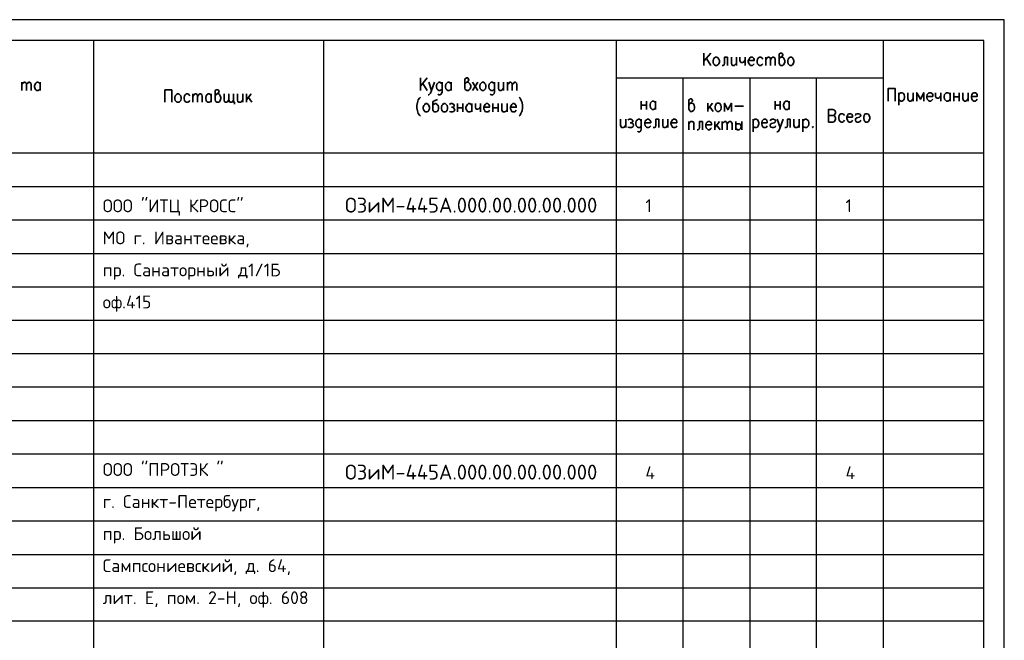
# Model space of a CAD drawing. Header units: millimetres. Extents: x -2 to 2563, y -5 to 295.
# Tile 3 of 13: x 184 to 422, y 145 to 295. Entities that reach past the tile are written whole.
import ezdxf

# ---------------------------------------------------------------- set-up
doc = ezdxf.new("R2010")
doc.units = ezdxf.units.MM
doc.layers.add('Cont', color=6, linetype='Continuous')
doc.styles.add('Isocpeur', font='isocpeur.ttf')

msp = doc.modelspace()

# ---------------------------------------------------------------- linework, layer by layer
at = {"color": 7, "linetype": 'Continuous', "lineweight": 25}
for p, q in [((421.96, 295.21), (-2.08, 295.21)), ((421.96, -4.57), (421.96, 295.21)), ((416.98, 254.84), (18.1, 254.84)), ((416.98, 246.81), (18.1, 246.81)), ((416.98, 238.68), (18.1, 238.68)), ((416.98, 230.64), (18.1, 230.64)), ((416.98, 222.6), (18.1, 222.6)), ((416.98, 214.48), (18.1, 214.48)), ((416.98, 206.44), (18.1, 206.44)), ((416.98, 198.31), (18.1, 198.31)), ((416.98, 190.27), (18.1, 190.27)), ((416.98, 182.15), (18.1, 182.15)), ((416.98, 174.11), (18.1, 174.11)), ((416.98, 165.98), (18.1, 165.98)), ((416.98, 157.94), (18.1, 157.94)), ((416.98, 149.91), (18.1, 149.91))]:
    msp.add_line(p, q, dxfattribs=at)
at = {"color": 7, "linetype": 'Continuous', "lineweight": 35}
for p, q in [((351.01, 287.17), (349.35, 285.16)), ((349.35, 287.17), (349.35, 284.12)), ((351.01, 284.12), (349.96, 285.86)), ((355.03, 286.13), (355.03, 284.12)), ((357.21, 286.13), (357.21, 284.12)), ((359.31, 286.13), (359.31, 284.12)), ((364.29, 286.13), (364.29, 284.12)), ((282.5, 281.15), (280.84, 279.14)), ((280.84, 281.15), (280.84, 278.09)), ((184.47, 280.1), (184.47, 278.09)), ((188.93, 280.1), (188.93, 278.09)), ((282.5, 278.09), (281.46, 279.83)), ((288.27, 280.1), (288.27, 278.09)), ((293.43, 280.1), (294.74, 278.09)), ((294.74, 280.1), (293.43, 278.09)), ((300.94, 280.1), (300.94, 278.09)), ((301.9, 280.1), (301.9, 278.09)), ((225.8, 277.3), (225.8, 275.29)), ((230.25, 277.3), (230.25, 275.29)), ((237.94, 277.3), (237.94, 275.29)), ((238.82, 277.3), (238.82, 275.29)), ((239.95, 277.3), (238.82, 275.82)), ((239.25, 276.43), (240.13, 275.29)), ((396.44, 277.56), (396.44, 274.59)), ((399.94, 277.56), (399.94, 275.55)), ((406.58, 277.56), (406.58, 275.55)), ((408.85, 277.56), (408.85, 275.55)), ((409.72, 277.56), (409.72, 275.55)), ((409.72, 276.6), (411.03, 276.6)), ((411.03, 277.56), (411.03, 275.55)), ((413.22, 277.56), (413.22, 275.55)), ((289.84, 274.94), (289.84, 272.93)), ((289.84, 273.89), (291.07, 273.89)), ((291.07, 274.94), (291.07, 272.93)), ((293.25, 274.94), (293.25, 272.93)), ((295.35, 274.94), (295.35, 272.93)), ((298.32, 274.94), (298.32, 272.93)), ((298.32, 273.89), (299.63, 273.89)), ((299.63, 274.94), (299.63, 272.93)), ((301.81, 274.94), (301.81, 272.93)), ((334.23, 275.55), (334.23, 273.54)), ((334.23, 274.59), (335.45, 274.59)), ((335.45, 275.55), (335.45, 273.54)), ((337.64, 275.55), (337.64, 273.54)), ((350.31, 275.03), (350.31, 273.02)), ((351.44, 275.03), (350.31, 273.63)), ((350.75, 274.15), (351.62, 273.02)), ((356.86, 274.33), (358.96, 274.33)), ((366.56, 275.55), (366.56, 273.54)), ((366.56, 274.59), (367.78, 274.59)), ((367.78, 275.55), (367.78, 273.54)), ((369.97, 275.55), (369.97, 273.54)), ((330.47, 271.18), (330.47, 269.17)), ((338.43, 271.18), (338.43, 269.17)), ((340.61, 271.18), (340.61, 269.17)), ((345.68, 270.66), (345.68, 268.65)), ((349, 270.66), (349, 268.65)), ((351.97, 270.66), (351.97, 268.65)), ((353.1, 270.66), (351.97, 269.17)), ((352.41, 269.79), (353.28, 268.65)), ((353.8, 270.66), (353.8, 268.65)), ((357.04, 270.66), (357.04, 268.65)), ((358.52, 270.66), (358.52, 268.65)), ((361.23, 271.18), (361.23, 268.13)), ((370.23, 271.18), (370.23, 269.17)), ((372.41, 271.18), (372.41, 269.17)), ((373.29, 271.18), (373.29, 268.13))]:
    msp.add_line(p, q, dxfattribs=at)
for points in [[(352.14, 286.13), (352.49, 286.13), (352.75, 286.04), (352.93, 285.69), (353.1, 285.34), (353.1, 284.99), (352.93, 284.55), (352.75, 284.29), (352.49, 284.12), (352.14, 284.12), (351.88, 284.29), (351.71, 284.55), (351.62, 284.99), (351.62, 285.34), (351.71, 285.69), (351.88, 286.04)], [(370.14, 286.13), (370.49, 286.13), (370.75, 286.04), (370.93, 285.69), (371.1, 285.34), (371.1, 284.99), (370.93, 284.55), (370.75, 284.29), (370.49, 284.12), (370.14, 284.12), (369.97, 284.29), (369.71, 284.55), (369.62, 284.99), (369.62, 285.34), (369.71, 285.69), (369.97, 286.04)], [(295.79, 280.1), (296.14, 280.1), (296.31, 279.92), (296.57, 279.66), (296.66, 279.22), (296.66, 278.96), (296.57, 278.52), (296.31, 278.26), (296.14, 278.09), (295.79, 278.09), (295.52, 278.26), (295.26, 278.52), (295.17, 278.96), (295.17, 279.22), (295.26, 279.66), (295.52, 279.92)], [(222.13, 277.3), (222.48, 277.3), (222.65, 277.13), (222.91, 276.86), (223, 276.43), (223, 276.16), (222.91, 275.73), (222.65, 275.38), (222.48, 275.29), (222.13, 275.29), (221.87, 275.38), (221.6, 275.73), (221.52, 276.16), (221.52, 276.43), (221.6, 276.86), (221.87, 277.13)], [(282.07, 274.94), (282.42, 274.94), (282.68, 274.77), (282.85, 274.5), (283.03, 274.07), (283.03, 273.72), (282.85, 273.37), (282.68, 273.02), (282.42, 272.93), (282.07, 272.93), (281.89, 273.02), (281.63, 273.37), (281.54, 273.72), (281.54, 274.07), (281.63, 274.5), (281.89, 274.77)], [(286.44, 274.94), (286.79, 274.94), (287.05, 274.77), (287.31, 274.5), (287.4, 274.07), (287.4, 273.72), (287.31, 273.37), (287.05, 273.02), (286.79, 272.93), (286.44, 272.93), (286.26, 273.02), (286, 273.37), (285.91, 273.72), (285.91, 274.07), (286, 274.5), (286.26, 274.77)], [(352.58, 275.03), (352.93, 275.03), (353.19, 274.94), (353.45, 274.59), (353.54, 274.15), (353.54, 273.89), (353.45, 273.46), (353.19, 273.19), (352.93, 273.02), (352.58, 273.02), (352.41, 273.19), (352.14, 273.46), (352.06, 273.89), (352.06, 274.15), (352.14, 274.59), (352.41, 274.94)], [(388.49, 272.49), (388.84, 272.49), (389.1, 272.41), (389.28, 272.06), (389.45, 271.71), (389.45, 271.36), (389.28, 270.92), (389.1, 270.66), (388.84, 270.49), (388.49, 270.49), (388.23, 270.66), (388.05, 270.92), (387.97, 271.36), (387.97, 271.71), (388.05, 272.06), (388.23, 272.41)], [(375.65, 269.44), (375.56, 269.26), (375.65, 269.17), (375.73, 269.26)]]:
    msp.add_lwpolyline(points, close=True, dxfattribs=at)
for points in [[(355.03, 286.13), (354.33, 286.13), (354.33, 284.73), (354.24, 284.29), (353.98, 284.12), (353.8, 284.12)], [(355.99, 286.13), (355.99, 284.73), (356.08, 284.29), (356.34, 284.12), (356.69, 284.12), (356.86, 284.29), (357.21, 284.73)], [(358, 286.13), (358, 285.43), (358.17, 284.99), (358.35, 284.9), (358.7, 284.9), (358.96, 284.99), (359.31, 285.43)], [(360.09, 285.34), (361.49, 285.34), (361.49, 285.6), (361.41, 285.86), (361.23, 286.04), (361.06, 286.13), (360.71, 286.13), (360.44, 286.04), (360.27, 285.69), (360.09, 285.34), (360.09, 284.99), (360.27, 284.55), (360.44, 284.29), (360.71, 284.12), (361.06, 284.12), (361.23, 284.29), (361.49, 284.55)], [(363.59, 285.69), (363.33, 286.04), (363.15, 286.13), (362.8, 286.13), (362.54, 286.04), (362.28, 285.69), (362.19, 285.34), (362.19, 284.99), (362.28, 284.55), (362.54, 284.29), (362.8, 284.12), (363.15, 284.12), (363.33, 284.29), (363.59, 284.55)], [(364.29, 285.6), (364.64, 286.04), (364.81, 286.13), (365.08, 286.13), (365.34, 286.04), (365.42, 285.6), (365.42, 284.12)], [(365.42, 285.6), (365.77, 286.04), (366.04, 286.13), (366.21, 286.13), (366.47, 286.04), (366.56, 285.6), (366.56, 284.12)], [(367.52, 285.69), (367.7, 286.04), (367.96, 286.13), (368.31, 286.47), (368.4, 286.74), (368.31, 287), (368.22, 287.17), (367.87, 287.17), (367.61, 287), (367.52, 286.91), (367.52, 284.73), (367.61, 284.47), (367.7, 284.29), (367.96, 284.12), (368.31, 284.12), (368.57, 284.29), (368.74, 284.55), (368.92, 284.99), (368.92, 285.34), (368.74, 285.69), (368.57, 286.04), (368.31, 286.13), (367.96, 286.13)], [(291.59, 279.66), (291.85, 279.92), (292.03, 280.1), (292.38, 280.36), (292.55, 280.71), (292.38, 280.97), (292.29, 281.15), (291.94, 281.15), (291.68, 280.97), (291.59, 280.8), (291.59, 278.7), (291.68, 278.35), (291.85, 278.26), (292.03, 278.09), (292.38, 278.09), (292.64, 278.26), (292.9, 278.52), (292.99, 278.96), (292.99, 279.22), (292.9, 279.66), (292.64, 279.92), (292.38, 280.1), (292.03, 280.1)], [(184.47, 279.57), (184.82, 279.92), (184.99, 280.1), (185.26, 280.1), (185.52, 279.92), (185.6, 279.57), (185.6, 278.09)], [(185.6, 279.57), (185.95, 279.92), (186.13, 280.1), (186.39, 280.1), (186.65, 279.92), (186.74, 279.57), (186.74, 278.09)], [(188.93, 278.52), (188.66, 278.26), (188.49, 278.09), (188.14, 278.09), (187.88, 278.26), (187.79, 278.35), (187.7, 278.52), (187.53, 278.96), (187.53, 279.22), (187.7, 279.66), (187.88, 279.92), (188.14, 280.1), (188.49, 280.1), (188.66, 279.92), (188.93, 279.66)], [(282.85, 280.1), (283.55, 278.09), (284.25, 280.1)], [(286.09, 279.66), (285.91, 279.83), (285.82, 279.92), (285.56, 280.1), (285.3, 280.1), (285.04, 279.92), (284.78, 279.66), (284.69, 279.22), (284.69, 278.96), (284.78, 278.52), (285.04, 278.26), (285.3, 278.09), (285.56, 278.09), (285.82, 278.26), (286.09, 278.52)], [(286.09, 280.1), (286.09, 277.82), (285.91, 277.39), (285.82, 277.21), (285.56, 277.04), (285.3, 277.04), (285.04, 277.21)], [(288.27, 278.52), (288.01, 278.26), (287.83, 278.09), (287.49, 278.09), (287.22, 278.26), (287.14, 278.35), (286.96, 278.52), (286.87, 278.96), (286.87, 279.22), (286.96, 279.66), (287.22, 279.92), (287.49, 280.1), (287.83, 280.1), (288.01, 279.92), (288.27, 279.66)], [(298.76, 279.66), (298.67, 279.83), (298.49, 279.92), (298.32, 280.1), (297.97, 280.1), (297.71, 279.92), (297.45, 279.66), (297.36, 279.22), (297.36, 278.96), (297.45, 278.52), (297.71, 278.26), (297.97, 278.09), (298.32, 278.09), (298.49, 278.26), (298.76, 278.52)], [(298.76, 280.1), (298.76, 277.82), (298.67, 277.39), (298.49, 277.21), (298.32, 277.04), (297.97, 277.04), (297.71, 277.21)], [(299.72, 280.1), (299.72, 278.7), (299.81, 278.26), (300.07, 278.09), (300.42, 278.09), (300.59, 278.26), (300.94, 278.7)], [(301.9, 279.57), (302.25, 279.92), (302.43, 280.1), (302.69, 280.1), (302.95, 279.92), (303.04, 279.57), (303.04, 278.09)], [(303.04, 279.57), (303.39, 279.92), (303.56, 280.1), (303.82, 280.1), (304.09, 279.92), (304.17, 279.57), (304.17, 278.09)], [(393.91, 275.55), (393.91, 278.61), (395.57, 278.61), (395.57, 275.55)], [(219.07, 275.29), (219.07, 278.26), (220.73, 278.26), (220.73, 275.29)], [(225.1, 276.86), (224.84, 277.13), (224.66, 277.3), (224.31, 277.3), (224.05, 277.13), (223.79, 276.86), (223.7, 276.43), (223.7, 276.16), (223.79, 275.73), (224.05, 275.38), (224.31, 275.29), (224.66, 275.29), (224.84, 275.38), (225.1, 275.73)], [(225.8, 276.69), (226.15, 277.13), (226.32, 277.3), (226.58, 277.3), (226.85, 277.13), (226.93, 276.69), (226.93, 275.29)], [(226.93, 276.69), (227.28, 277.13), (227.55, 277.3), (227.72, 277.3), (227.98, 277.13), (228.07, 276.69), (228.07, 275.29)], [(230.25, 275.73), (230.08, 275.38), (229.82, 275.29), (229.47, 275.29), (229.29, 275.38), (229.12, 275.55), (229.03, 275.73), (228.94, 276.16), (228.94, 276.43), (229.03, 276.86), (229.29, 277.13), (229.47, 277.3), (229.82, 277.3), (230.08, 277.13), (230.25, 276.86)], [(231.21, 276.86), (231.48, 277.13), (231.65, 277.3), (232, 277.56), (232.18, 277.91), (232, 278.17), (231.91, 278.26), (231.56, 278.26), (231.3, 278.17), (231.21, 278), (231.21, 275.82), (231.3, 275.55), (231.48, 275.38), (231.65, 275.29), (232, 275.29), (232.26, 275.38), (232.44, 275.73), (232.61, 276.16), (232.61, 276.43), (232.44, 276.86), (232.26, 277.13), (232, 277.3), (231.65, 277.3)], [(234.54, 275.82), (234.19, 275.38), (234.01, 275.29), (233.75, 275.29), (233.49, 275.38), (233.4, 275.82), (233.4, 277.3)], [(235.67, 275.82), (235.41, 275.38), (235.15, 275.29), (234.88, 275.29), (234.71, 275.38), (234.54, 275.82), (234.54, 277.3)], [(235.67, 277.3), (235.67, 275.29), (235.93, 275.29), (235.93, 274.85)], [(236.63, 277.3), (236.63, 275.82), (236.72, 275.38), (236.98, 275.29), (237.33, 275.29), (237.59, 275.38), (237.94, 275.82)], [(280.84, 276.51), (280.58, 276.25), (280.32, 275.82), (280.15, 275.2), (279.97, 274.5), (279.97, 273.89), (280.15, 273.19), (280.32, 272.58), (280.58, 272.15), (280.84, 271.88)], [(283.55, 278.09), (283.29, 277.48), (283.03, 277.21), (282.85, 277.04), (282.68, 277.04)], [(304.7, 276.51), (304.96, 276.25), (305.14, 275.82), (305.4, 275.2), (305.48, 274.5), (305.48, 273.89), (305.4, 273.19), (305.14, 272.58), (304.96, 272.15), (304.7, 271.88)], [(345.68, 274.59), (345.94, 274.94), (346.11, 275.03), (346.46, 275.38), (346.64, 275.64), (346.46, 275.9), (346.38, 276.08), (346.03, 276.08), (345.85, 275.9), (345.68, 275.82), (345.68, 273.63), (345.85, 273.37), (345.94, 273.19), (346.11, 273.02), (346.46, 273.02), (346.73, 273.19), (346.99, 273.46), (347.08, 273.89), (347.08, 274.15), (346.99, 274.59), (346.73, 274.94), (346.46, 275.03), (346.11, 275.03)], [(396.44, 277.13), (396.71, 277.48), (396.97, 277.56), (397.23, 277.56), (397.49, 277.48), (397.75, 277.13), (397.84, 276.69), (397.84, 276.43), (397.75, 275.99), (397.49, 275.73), (397.23, 275.55), (396.97, 275.55), (396.71, 275.73), (396.44, 275.99)], [(398.63, 277.56), (398.63, 276.16), (398.8, 275.73), (398.98, 275.55), (399.33, 275.55), (399.59, 275.73), (399.94, 276.16)], [(402.47, 275.55), (402.47, 277.56), (401.69, 275.99), (400.81, 277.56), (400.81, 275.55)], [(403.26, 276.69), (404.66, 276.69), (404.66, 277.04), (404.57, 277.3), (404.39, 277.48), (404.22, 277.56), (403.87, 277.56), (403.61, 277.48), (403.35, 277.13), (403.26, 276.69), (403.26, 276.43), (403.35, 275.99), (403.61, 275.73), (403.87, 275.55), (404.22, 275.55), (404.39, 275.73), (404.66, 275.99)], [(405.36, 277.56), (405.36, 276.86), (405.44, 276.43), (405.7, 276.25), (406.05, 276.25), (406.32, 276.43), (406.58, 276.86)], [(408.85, 275.99), (408.59, 275.73), (408.33, 275.55), (407.98, 275.55), (407.8, 275.73), (407.63, 275.82), (407.54, 275.99), (407.45, 276.43), (407.45, 276.69), (407.54, 277.13), (407.8, 277.48), (407.98, 277.56), (408.33, 277.56), (408.59, 277.48), (408.85, 277.13)], [(411.91, 277.56), (411.91, 276.16), (412.08, 275.73), (412.26, 275.55), (412.61, 275.55), (412.87, 275.73), (413.22, 276.16)], [(414.01, 276.69), (415.4, 276.69), (415.4, 277.04), (415.32, 277.3), (415.14, 277.48), (414.97, 277.56), (414.62, 277.56), (414.36, 277.48), (414.09, 277.13), (414.01, 276.69), (414.01, 276.43), (414.09, 275.99), (414.36, 275.73), (414.62, 275.55), (414.97, 275.55), (415.14, 275.73), (415.4, 275.99)], [(284.95, 275.9), (284.78, 275.82), (284.16, 275.64), (283.9, 275.47), (283.82, 275.2), (283.82, 273.46), (283.9, 273.19), (284.08, 273.02), (284.25, 272.93), (284.6, 272.93), (284.86, 273.02), (285.13, 273.37), (285.21, 273.72), (285.21, 274.07), (285.13, 274.5), (284.95, 274.59), (284.86, 274.77), (284.6, 274.94), (284.25, 274.94), (284.08, 274.77), (283.82, 274.5)], [(287.83, 274.77), (288.18, 274.94), (288.53, 274.94), (288.88, 274.77), (288.97, 274.5), (288.88, 274.15), (288.62, 274.07), (288.36, 274.07)], [(288.62, 274.07), (288.88, 273.89), (288.97, 273.72), (289.15, 273.46), (288.97, 273.19), (288.88, 273.02), (288.62, 272.93), (288.18, 272.93), (287.83, 273.02)], [(293.25, 273.37), (293.08, 273.02), (292.82, 272.93), (292.47, 272.93), (292.2, 273.02), (292.12, 273.19), (292.03, 273.37), (291.85, 273.72), (291.85, 274.07), (292.03, 274.5), (292.2, 274.77), (292.47, 274.94), (292.82, 274.94), (293.08, 274.77), (293.25, 274.5)], [(294.13, 274.94), (294.13, 274.15), (294.21, 273.72), (294.39, 273.63), (294.74, 273.63), (295, 273.72), (295.35, 274.15)], [(296.14, 274.07), (297.53, 274.07), (297.53, 274.33), (297.45, 274.59), (297.36, 274.77), (297.1, 274.94), (296.75, 274.94), (296.48, 274.77), (296.31, 274.5), (296.14, 274.07), (296.14, 273.72), (296.31, 273.37), (296.48, 273.02), (296.75, 272.93), (297.1, 272.93), (297.36, 273.02), (297.53, 273.37)], [(300.5, 274.94), (300.5, 273.46), (300.68, 273.02), (300.85, 272.93), (301.2, 272.93), (301.47, 273.02), (301.81, 273.46)], [(302.6, 274.07), (304, 274.07), (304, 274.33), (303.91, 274.59), (303.74, 274.77), (303.56, 274.94), (303.21, 274.94), (302.95, 274.77), (302.78, 274.5), (302.6, 274.07), (302.6, 273.72), (302.78, 273.37), (302.95, 273.02), (303.21, 272.93), (303.56, 272.93), (303.74, 273.02), (304, 273.37)], [(337.64, 273.98), (337.46, 273.72), (337.2, 273.54), (336.85, 273.54), (336.68, 273.72), (336.5, 273.81), (336.42, 273.98), (336.33, 274.42), (336.33, 274.68), (336.42, 275.12), (336.68, 275.38), (336.85, 275.55), (337.2, 275.55), (337.46, 275.38), (337.64, 275.12)], [(355.99, 273.02), (355.99, 275.03), (355.11, 273.46), (354.33, 275.03), (354.33, 273.02)], [(369.97, 273.98), (369.79, 273.72), (369.53, 273.54), (369.18, 273.54), (368.92, 273.72), (368.83, 273.81), (368.74, 273.98), (368.57, 274.42), (368.57, 274.68), (368.74, 275.12), (368.92, 275.38), (369.18, 275.55), (369.53, 275.55), (369.79, 275.38), (369.97, 275.12)], [(380.54, 273.54), (379.49, 273.54), (379.49, 270.49), (380.54, 270.49), (380.89, 270.66), (380.98, 270.83), (381.15, 271.1), (381.15, 271.53), (380.98, 271.8), (380.89, 271.97), (380.54, 272.06), (379.49, 272.06)], [(380.54, 273.54), (380.89, 273.37), (380.98, 273.28), (381.15, 272.93), (381.15, 272.67), (380.98, 272.41), (380.89, 272.23), (380.54, 272.06)], [(383.34, 272.06), (383.07, 272.41), (382.81, 272.49), (382.46, 272.49), (382.29, 272.41), (382.03, 272.06), (381.94, 271.71), (381.94, 271.36), (382.03, 270.92), (382.29, 270.66), (382.46, 270.49), (382.81, 270.49), (383.07, 270.66), (383.34, 270.92)], [(383.86, 271.71), (385.26, 271.71), (385.26, 271.97), (385.17, 272.23), (385.08, 272.41), (384.82, 272.49), (384.47, 272.49), (384.21, 272.41), (384.04, 272.06), (383.86, 271.71), (383.86, 271.36), (384.04, 270.92), (384.21, 270.66), (384.47, 270.49), (384.82, 270.49), (385.08, 270.66), (385.26, 270.92)], [(385.96, 272.06), (386.05, 272.41), (386.39, 272.49), (386.74, 272.49), (387.09, 272.41), (387.27, 272.06), (387.09, 271.8), (386.92, 271.71), (386.31, 271.53), (386.05, 271.36), (385.96, 271.1), (385.96, 270.92), (386.05, 270.66), (386.39, 270.49), (386.74, 270.49), (387.09, 270.66), (387.27, 270.92)], [(329.16, 271.18), (329.16, 269.7), (329.34, 269.26), (329.51, 269.17), (329.86, 269.17), (330.12, 269.26), (330.47, 269.7)], [(331, 271.01), (331.35, 271.18), (331.7, 271.18), (332.05, 271.01), (332.22, 270.75), (332.05, 270.49), (331.87, 270.31), (331.52, 270.31)], [(331.87, 270.31), (332.05, 270.14), (332.22, 270.05), (332.31, 269.7), (332.22, 269.44), (332.05, 269.26), (331.87, 269.17), (331.35, 269.17), (331, 269.26)], [(334.23, 270.75), (334.14, 270.83), (334.06, 271.01), (333.79, 271.18), (333.44, 271.18), (333.27, 271.01), (333.01, 270.75), (332.92, 270.31), (332.92, 270.05), (333.01, 269.61), (333.27, 269.26), (333.44, 269.17), (333.79, 269.17), (334.06, 269.26), (334.23, 269.61)], [(334.23, 271.18), (334.23, 268.83), (334.14, 268.39), (334.06, 268.3), (333.79, 268.13), (333.44, 268.13), (333.27, 268.3)], [(335.11, 270.31), (336.5, 270.31), (336.5, 270.57), (336.33, 270.83), (336.24, 271.01), (335.98, 271.18), (335.63, 271.18), (335.45, 271.01), (335.19, 270.75), (335.11, 270.31), (335.11, 270.05), (335.19, 269.61), (335.45, 269.26), (335.63, 269.17), (335.98, 269.17), (336.24, 269.26), (336.5, 269.61)], [(338.43, 271.18), (337.73, 271.18), (337.73, 269.7), (337.64, 269.26), (337.38, 269.17), (337.11, 269.17)], [(339.39, 271.18), (339.39, 269.7), (339.47, 269.26), (339.74, 269.17), (340, 269.17), (340.26, 269.26), (340.61, 269.7)], [(341.4, 270.31), (342.79, 270.31), (342.79, 270.57), (342.71, 270.83), (342.62, 271.01), (342.36, 271.18), (342.01, 271.18), (341.75, 271.01), (341.57, 270.75), (341.4, 270.31), (341.4, 270.05), (341.57, 269.61), (341.75, 269.26), (342.01, 269.17), (342.36, 269.17), (342.62, 269.26), (342.79, 269.61)], [(345.68, 270.05), (345.94, 270.49), (346.2, 270.66), (346.55, 270.66), (346.81, 270.49), (346.9, 270.22), (346.9, 268.65)], [(349, 270.66), (348.3, 270.66), (348.3, 269.17), (348.21, 268.83), (347.95, 268.65), (347.69, 268.65)], [(349.78, 269.79), (351.18, 269.79), (351.18, 270.05), (351.09, 270.4), (350.92, 270.49), (350.75, 270.66), (350.4, 270.66), (350.13, 270.49), (349.87, 270.22), (349.78, 269.79), (349.78, 269.52), (349.87, 269.09), (350.13, 268.83), (350.4, 268.65), (350.75, 268.65), (350.92, 268.83), (351.18, 269.09)], [(353.8, 270.05), (354.15, 270.49), (354.42, 270.66), (354.68, 270.66), (354.85, 270.49), (354.94, 270.05), (354.94, 268.65)], [(354.94, 270.05), (355.29, 270.49), (355.55, 270.66), (355.81, 270.66), (355.99, 270.49), (356.16, 270.05), (356.16, 268.65)], [(357.04, 269.79), (357.21, 269.96), (357.39, 270.05), (357.74, 270.05), (357.91, 270.05), (358.08, 269.96), (358.17, 269.79), (358.35, 269.52), (358.35, 269.17), (358.17, 268.91), (358.08, 268.83), (357.91, 268.65), (357.39, 268.65), (357.21, 268.83), (357.04, 268.91)], [(361.23, 270.75), (361.41, 271.01), (361.67, 271.18), (362.02, 271.18), (362.28, 271.01), (362.45, 270.75), (362.63, 270.31), (362.63, 270.05), (362.45, 269.61), (362.28, 269.26), (362.02, 269.17), (361.67, 269.17), (361.41, 269.26), (361.23, 269.61)], [(363.33, 270.31), (364.64, 270.31), (364.64, 270.57), (364.55, 270.83), (364.46, 271.01), (364.2, 271.18), (363.85, 271.18), (363.68, 271.01), (363.41, 270.75), (363.33, 270.31), (363.33, 270.05), (363.41, 269.61), (363.68, 269.26), (363.85, 269.17), (364.2, 269.17), (364.46, 269.26), (364.64, 269.61)], [(365.34, 270.75), (365.51, 271.01), (365.86, 271.18), (366.21, 271.18), (366.56, 271.01), (366.65, 270.75), (366.56, 270.49), (366.3, 270.31), (365.69, 270.14), (365.51, 270.05), (365.34, 269.7), (365.34, 269.61), (365.51, 269.26), (365.86, 269.17), (366.21, 269.17), (366.56, 269.26), (366.65, 269.61)], [(367.78, 269.17), (367.52, 268.56), (367.35, 268.3), (367.08, 268.13), (367, 268.13)], [(367.08, 271.18), (367.78, 269.17), (368.48, 271.18)], [(370.23, 271.18), (369.53, 271.18), (369.53, 269.7), (369.44, 269.26), (369.18, 269.17), (368.92, 269.17)], [(371.1, 271.18), (371.1, 269.7), (371.28, 269.26), (371.45, 269.17), (371.8, 269.17), (372.07, 269.26), (372.41, 269.7)], [(373.29, 270.75), (373.55, 271.01), (373.81, 271.18), (374.16, 271.18), (374.34, 271.01), (374.6, 270.75), (374.69, 270.31), (374.69, 270.05), (374.6, 269.61), (374.34, 269.26), (374.16, 269.17), (373.81, 269.17), (373.55, 269.26), (373.29, 269.61)]]:
    msp.add_lwpolyline(points, dxfattribs=at)
at = {"layer": 'Cont', "color": 7}
for p, q in [((416.98, 290.23), (18.1, 290.23)), ((201.86, 290.23), (201.86, 52.92)), ((257.43, 290.23), (257.43, 52.92)), ((328.11, 290.23), (328.11, 52.92)), ((392.69, 290.23), (392.69, 52.92)), ((416.98, 0.49), (416.98, 290.23)), ((328.11, 281.15), (392.69, 281.15)), ((344.28, 281.15), (344.28, 52.92)), ((360.44, 281.15), (360.44, 52.92)), ((376.52, 281.15), (376.52, 52.92)), ((416.98, 262.97), (18.1, 262.97))]:
    msp.add_line(p, q, dxfattribs=at)

# ---------------------------------------------------------------- texts
at = {"color": 7, "lineweight": 25, "char_height": 3.612, "width": 81.4421, "attachment_point": 5, "style": 'Isocpeur'}
for s, insert in [('\\pxsm1.5,ql;ОЗиМ-445А.000.00.00.00.000', (303.35, 250.42)), ('\\pxsm1.5,ql;{\\H0.85714x;1\\H1.13334x; }', (375.94, 250.29)), ('\\pxsm1.5,ql;{\\H0.85714x;1}', (424.31, 250.29)), ('{\\H0.85714x;\\P\\pxsm1.5,ql;ООО "ИТЦ КРОСС"\\PМО г. Ивантеевка,\\Pпр. Санаторный д1/1Б \\Pоф.415}', (244.77, 240.81)), ('\\pxsm1.5,ql;ОЗиМ-445А.000.00.00.00.000', (303.35, 185.94)), ('\\pxsm1.5,ql;{\\H0.85714x;4\\H1.13334x; }', (375.94, 185.8)), ('\\pxsm1.5,ql;{\\H0.85714x;4}', (424.31, 185.8)), ('{\\H0.85714x;\\P\\pxsm1.5,ql;ООО "ПРОТЭК "\\Pг. Санкт-Петербург,\\Pпр. Большой \\PСампсониевский, д. 64,\\Pлит. Е, пом. 2-Н, оф. 608}', (244.77, 173.25))]:
    msp.add_mtext(s, dxfattribs=dict(at, insert=insert))

doc.saveas('drawing.dxf')
